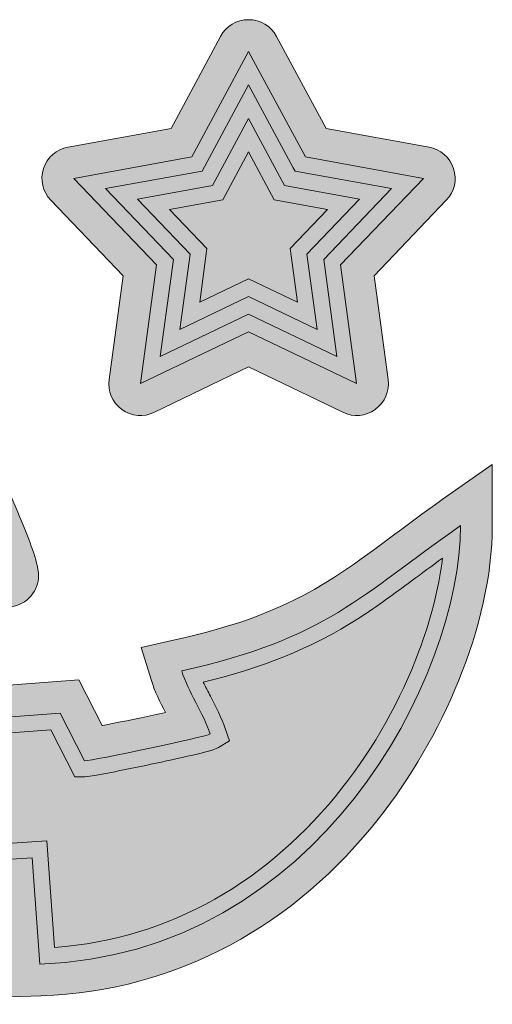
# Model space of a CAD drawing. Header units: millimetres. Extents: x -41 to 40.7, y -38.5 to 24.8.
# Tile 3 of 3: x 10.9 to 40.7, y -38.5 to 23.5. Entities that reach past the tile are written whole.
import ezdxf

# ---------------------------------------------------------------- set-up
doc = ezdxf.new("R2010")
doc.units = ezdxf.units.MM
doc.header["$MEASUREMENT"] = 0
doc.layers.add('Layer 1', color=7, linetype='Continuous')

msp = doc.modelspace()

# ---------------------------------------------------------------- hatches: boundary and pattern name
at = {"layer": 'Layer 1', "true_color": 0x908c89}
h = msp.add_hatch(color=252, dxfattribs=at)
edge = h.paths.add_edge_path()
edge.add_spline(control_points=[(30.2303, 16.6969), (30.2303, 16.6969), (36.7064, 15.5224), (36.7064, 15.5224), (37.4497, 15.3876), (38.0182, 14.891), (38.2516, 14.1725), (38.4851, 13.4541), (38.317, 12.7182), (37.7949, 12.1722), (37.7949, 12.1722), (33.2453, 7.4148), (33.2453, 7.4148), (33.2453, 7.4148), (34.1298, 0.8913), (34.1298, 0.8913), (34.2313, 0.1427), (33.9346, -0.5514), (33.3234, -0.9954), (32.7123, -1.4395), (31.9605, -1.5071), (31.2799, -1.1792), (31.2799, -1.1792), (25.3494, 1.6778), (25.3494, 1.6778), (25.3494, 1.6778), (19.419, -1.1792), (19.419, -1.1792), (18.7385, -1.5071), (17.9866, -1.4395), (17.3755, -0.9955), (16.7643, -0.5514), (16.4676, 0.1427), (16.5691, 0.8913), (16.5691, 0.8913), (17.4535, 7.4148), (17.4535, 7.4148), (17.4535, 7.4148), (12.904, 12.1722), (12.904, 12.1722), (12.3818, 12.7182), (12.2138, 13.4541), (12.4473, 14.1725), (12.6807, 14.891), (13.2492, 15.3876), (13.9925, 15.5224), (13.9925, 15.5224), (20.4686, 16.6969), (20.4686, 16.6969), (20.4686, 16.6969), (23.5881, 22.496), (23.5881, 22.496), (23.9459, 23.1613), (24.5939, 23.5485), (25.3493, 23.5485), (26.1048, 23.5485), (26.7528, 23.1614), (27.1107, 22.4961), (27.1107, 22.4961), (30.2303, 16.6969), (30.2303, 16.6969)], knot_values=[0, 0, 0, 0, 0.05, 0.05, 0.05, 0.1, 0.1, 0.1, 0.15, 0.15, 0.15, 0.2, 0.2, 0.2, 0.25, 0.25, 0.25, 0.3, 0.3, 0.3, 0.35, 0.35, 0.35, 0.4, 0.4, 0.4, 0.45, 0.45, 0.45, 0.5, 0.5, 0.5, 0.55, 0.55, 0.55, 0.6, 0.6, 0.6, 0.65, 0.65, 0.65, 0.7, 0.7, 0.7, 0.75, 0.75, 0.75, 0.8, 0.8, 0.8, 0.85, 0.85, 0.85, 0.9, 0.9, 0.9, 0.95, 0.95, 0.95, 1, 1, 1, 1], degree=3, periodic=1)
at = {"layer": 'Layer 1', "true_color": 0x2e2a26}
h = msp.add_hatch(color=250, dxfattribs=at)
edge = h.paths.add_edge_path()
edge.add_spline(control_points=[(25.7889, 20.7316), (25.7889, 20.7316), (28.9254, 14.9009), (28.9254, 14.9009), (28.9254, 14.9009), (36.3495, 13.5545), (36.3495, 13.5545), (36.3495, 13.5545), (31.134, 8.1008), (31.134, 8.1008), (31.134, 8.1008), (32.1479, 0.6226), (32.1479, 0.6226), (32.1479, 0.6226), (25.3494, 3.8978), (25.3494, 3.8978), (25.3494, 3.8978), (18.551, 0.6226), (18.551, 0.6226), (18.551, 0.6226), (19.5648, 8.1008), (19.5648, 8.1008), (19.5648, 8.1008), (14.3494, 13.5545), (14.3494, 13.5545), (14.3494, 13.5545), (21.7735, 14.9009), (21.7735, 14.9009), (21.7735, 14.9009), (25.3494, 21.5485), (25.3494, 21.5485), (25.3494, 21.5485), (25.7889, 20.7316), (25.7889, 20.7316)], knot_values=[0, 0, 0, 0, 0.0909091, 0.0909091, 0.0909091, 0.1818182, 0.1818182, 0.1818182, 0.2727273, 0.2727273, 0.2727273, 0.3636364, 0.3636364, 0.3636364, 0.4545455, 0.4545455, 0.4545455, 0.5454545, 0.5454545, 0.5454545, 0.6363636, 0.6363636, 0.6363636, 0.7272727, 0.7272727, 0.7272727, 0.8181818, 0.8181818, 0.8181818, 0.9090909, 0.9090909, 0.9090909, 1, 1, 1, 1], degree=3, periodic=1)
h = msp.add_hatch(color=250, dxfattribs=at)
edge = h.paths.add_edge_path()
edge.add_spline(control_points=[(28.1597, 14.2176), (28.1597, 14.2176), (25.3494, 19.442), (25.3494, 19.442), (25.3494, 19.442), (22.4259, 14.0069), (22.4259, 14.0069), (22.4259, 14.0069), (16.3505, 12.9052), (16.3505, 12.9052), (16.3505, 12.9052), (20.6175, 8.4432), (20.6175, 8.4432), (20.6175, 8.4432), (19.788, 2.3259), (19.788, 2.3259), (19.788, 2.3259), (25.3494, 5.005), (25.3494, 5.005), (25.3494, 5.005), (30.9108, 2.3259), (30.9108, 2.3259), (30.9108, 2.3259), (30.0814, 8.4432), (30.0814, 8.4432), (30.0814, 8.4432), (34.3483, 12.9052), (34.3483, 12.9052), (34.3483, 12.9052), (28.2731, 14.0069), (28.2731, 14.0069), (28.2731, 14.0069), (28.1597, 14.2176), (28.1597, 14.2176)], knot_values=[0, 0, 0, 0, 0.0909091, 0.0909091, 0.0909091, 0.1818182, 0.1818182, 0.1818182, 0.2727273, 0.2727273, 0.2727273, 0.3636364, 0.3636364, 0.3636364, 0.4545455, 0.4545455, 0.4545455, 0.5454545, 0.5454545, 0.5454545, 0.6363636, 0.6363636, 0.6363636, 0.7272727, 0.7272727, 0.7272727, 0.8181818, 0.8181818, 0.8181818, 0.9090909, 0.9090909, 0.9090909, 1, 1, 1, 1], degree=3, periodic=1)
h = msp.add_hatch(color=250, dxfattribs=at)
edge = h.paths.add_edge_path()
edge.add_spline(control_points=[(27.6205, 13.1049), (27.6205, 13.1049), (32.3347, 12.2499), (32.3347, 12.2499), (32.3347, 12.2499), (29.0227, 8.7868), (29.0227, 8.7868), (29.0227, 8.7868), (29.6666, 4.038), (29.6666, 4.038), (29.6666, 4.038), (25.3494, 6.1178), (25.3494, 6.1178), (25.3494, 6.1178), (21.0324, 4.038), (21.0324, 4.038), (21.0324, 4.038), (21.6761, 8.7868), (21.6761, 8.7868), (21.6761, 8.7868), (18.3643, 12.25), (18.3643, 12.25), (18.3643, 12.25), (23.0784, 13.1049), (23.0784, 13.1049), (23.0784, 13.1049), (25.3494, 17.3269), (25.3494, 17.3269), (25.3494, 17.3269), (27.6205, 13.1049), (27.6205, 13.1049)], knot_values=[0, 0, 0, 0, 0.1, 0.1, 0.1, 0.2, 0.2, 0.2, 0.3, 0.3, 0.3, 0.4, 0.4, 0.4, 0.5, 0.5, 0.5, 0.6, 0.6, 0.6, 0.7, 0.7, 0.7, 0.8, 0.8, 0.8, 0.9, 0.9, 0.9, 1, 1, 1, 1], degree=3, periodic=1)
h = msp.add_hatch(color=250, dxfattribs=at)
edge = h.paths.add_edge_path()
edge.add_spline(control_points=[(25.3494, 15.2159), (25.3494, 15.2159), (23.7309, 12.2069), (23.7309, 12.2069), (23.7309, 12.2069), (20.3717, 11.5977), (20.3717, 11.5977), (20.3717, 11.5977), (22.7317, 9.1298), (22.7317, 9.1298), (22.7317, 9.1298), (22.273, 5.7457), (22.273, 5.7457), (22.273, 5.7457), (25.3494, 7.2278), (25.3494, 7.2278), (25.3494, 7.2278), (28.4259, 5.7457), (28.4259, 5.7457), (28.4259, 5.7457), (27.967, 9.1298), (27.967, 9.1298), (27.967, 9.1298), (30.3272, 11.5977), (30.3272, 11.5977), (30.3272, 11.5977), (26.968, 12.2069), (26.968, 12.2069), (26.968, 12.2069), (25.3494, 15.2159), (25.3494, 15.2159)], knot_values=[0, 0, 0, 0, 0.1, 0.1, 0.1, 0.2, 0.2, 0.2, 0.3, 0.3, 0.3, 0.4, 0.4, 0.4, 0.5, 0.5, 0.5, 0.6, 0.6, 0.6, 0.7, 0.7, 0.7, 0.8, 0.8, 0.8, 0.9, 0.9, 0.9, 1, 1, 1, 1], degree=3, periodic=1)
at = {"layer": 'Layer 1', "true_color": 0x908c89}
h = msp.add_hatch(color=252, dxfattribs=at)
edge = h.paths.add_edge_path()
edge.add_spline(control_points=[(-5.8381, -11.083), (-5.6462, -10.046), (-5.0875, -8.7334), (-4.6845, -7.7532), (-4.0444, -6.1963), (-3.3531, -4.6541), (-2.6425, -3.1282), (-1.8611, -1.4504), (-1.0494, 0.2283), (-0.1788, 1.8618), (0.3237, 2.8048), (1.2016, 4.5621), (2.1424, 5.0953), (2.7715, 5.4519), (3.4855, 5.4519), (4.1146, 5.0953), (5.0554, 4.5621), (5.9333, 2.8048), (6.4358, 1.8618), (7.3064, 0.2283), (8.1181, -1.4504), (8.8995, -3.1282), (9.6101, -4.6541), (10.3014, -6.1963), (10.9415, -7.7532), (11.3445, -8.7334), (11.9032, -10.046), (12.0951, -11.083), (12.2791, -12.0771), (11.7048, -13.0398), (10.7427, -13.3503), (5.3828, -15.0798), (0.8414, -15.0694), (-4.4857, -13.3502), (-5.4478, -13.0398), (-6.0221, -12.0771), (-5.8381, -11.083)], knot_values=[0, 0, 0, 0, 0.0833333, 0.0833333, 0.0833333, 0.1666667, 0.1666667, 0.1666667, 0.25, 0.25, 0.25, 0.3333333, 0.3333333, 0.3333333, 0.4166667, 0.4166667, 0.4166667, 0.5, 0.5, 0.5, 0.5833333, 0.5833333, 0.5833333, 0.6666667, 0.6666667, 0.6666667, 0.75, 0.75, 0.75, 0.8333333, 0.8333333, 0.8333333, 0.9166667, 0.9166667, 0.9166667, 1, 1, 1, 1], degree=3, periodic=1)
h = msp.add_hatch(color=252, dxfattribs=at)
edge = h.paths.add_edge_path()
edge.add_spline(control_points=[(9.8742, -31.3693), (9.8742, -31.3693), (6.6897, -31.5773), (6.6897, -31.5773), (6.6897, -31.5773), (6.1223, -38.4566), (6.1223, -38.4566), (6.1223, -38.4566), (4.2834, -38.4595), (4.2834, -38.4595), (-2.5744, -38.4704), (-9.465, -36.4216), (-15.2173, -32.6911), (-20.6443, -29.1717), (-25.1641, -24.0597), (-27.1883, -17.8438), (-27.9269, -15.5758), (-28.3104, -13.2174), (-28.3104, -10.8314), (-28.3104, -10.8314), (-28.3104, -6.3634), (-28.3104, -6.3634), (-28.3104, -6.3634), (-24.9781, -9.3398), (-24.9781, -9.3398), (-19.9152, -13.8619), (-14.9532, -17.3722), (-7.9939, -18.2062), (-7.9939, -18.2062), (-5.6865, -18.4827), (-5.6865, -18.4827), (-5.6865, -18.4827), (-6.8973, -22.8775), (-6.8973, -22.8775), (-6.8973, -22.8775), (-3.3275, -23.2047), (-3.3275, -23.2047), (-3.3275, -23.2047), (-2.4415, -19.3273), (-2.4415, -19.3273), (-2.4415, -19.3273), (14.6572, -18.0351), (14.6572, -18.0351), (14.6572, -18.0351), (16.1348, -20.9153), (16.1348, -20.9153), (16.1521, -20.9119), (16.1693, -20.9086), (16.1864, -20.9052), (16.9869, -20.7498), (17.7861, -20.5856), (18.584, -20.417), (19.0961, -20.3088), (19.608, -20.1989), (20.1192, -20.0854), (19.7848, -19.4384), (19.4554, -18.7815), (19.2313, -18.0654), (19.2313, -18.0654), (18.5817, -15.9894), (18.5817, -15.9894), (18.5817, -15.9894), (20.7048, -15.516), (20.7048, -15.516), (24.3785, -14.697), (27.5319, -13.6471), (30.7043, -11.5985), (33.0426, -10.0885), (35.254, -8.2858), (37.5411, -6.6815), (37.5411, -6.6815), (40.6896, -4.4729), (40.6896, -4.4729), (40.6896, -4.4729), (40.6896, -8.3188), (40.6896, -8.3188), (40.6896, -14.6553), (37.4398, -21.8092), (33.585, -26.7132), (28.2925, -33.4461), (20.9362, -37.638), (12.2847, -37.932), (12.2847, -37.932), (10.3638, -37.9973), (10.3638, -37.9973), (10.3638, -37.9973), (9.8742, -31.3693), (9.8742, -31.3693)], knot_values=[0, 0, 0, 0, 0.0344828, 0.0344828, 0.0344828, 0.0689655, 0.0689655, 0.0689655, 0.1034483, 0.1034483, 0.1034483, 0.137931, 0.137931, 0.137931, 0.1724138, 0.1724138, 0.1724138, 0.2068966, 0.2068966, 0.2068966, 0.2413793, 0.2413793, 0.2413793, 0.2758621, 0.2758621, 0.2758621, 0.3103448, 0.3103448, 0.3103448, 0.3448276, 0.3448276, 0.3448276, 0.3793103, 0.3793103, 0.3793103, 0.4137931, 0.4137931, 0.4137931, 0.4482759, 0.4482759, 0.4482759, 0.4827586, 0.4827586, 0.4827586, 0.5172414, 0.5172414, 0.5172414, 0.5517241, 0.5517241, 0.5517241, 0.5862069, 0.5862069, 0.5862069, 0.6206897, 0.6206897, 0.6206897, 0.6551724, 0.6551724, 0.6551724, 0.6896552, 0.6896552, 0.6896552, 0.7241379, 0.7241379, 0.7241379, 0.7586207, 0.7586207, 0.7586207, 0.7931034, 0.7931034, 0.7931034, 0.8275862, 0.8275862, 0.8275862, 0.862069, 0.862069, 0.862069, 0.8965517, 0.8965517, 0.8965517, 0.9310345, 0.9310345, 0.9310345, 0.9655172, 0.9655172, 0.9655172, 1, 1, 1, 1], degree=3, periodic=1)
at = {"layer": 'Layer 1', "true_color": 0x2e2a26}
h = msp.add_hatch(color=250, dxfattribs=at)
edge = h.paths.add_edge_path()
edge.add_spline(control_points=[(21.14, -17.4681), (21.5369, -18.7365), (22.4944, -20.162), (22.9427, -21.4366), (22.577, -21.658), (15.5353, -23.1262), (15.0244, -23.1325), (15.0244, -23.1325), (13.4838, -20.1295), (13.4838, -20.1295), (13.4838, -20.1295), (-0.8203, -21.2105), (-0.8203, -21.2105), (-0.8203, -21.2105), (-1.7676, -25.3561), (-1.7676, -25.3561), (-1.7676, -25.3561), (-9.4604, -24.651), (-9.4604, -24.651), (-9.4604, -24.651), (-8.2319, -20.192), (-8.2319, -20.192), (-15.8634, -19.2774), (-21.214, -15.3835), (-26.3104, -10.8314), (-26.3104, -25.0499), (-11.4479, -36.4844), (4.2802, -36.4595), (4.2802, -36.4595), (4.8382, -29.694), (4.8382, -29.694), (4.8382, -29.694), (11.7227, -29.2443), (11.7227, -29.2443), (11.7227, -29.2443), (12.2168, -35.9332), (12.2168, -35.9332), (29.7085, -35.3387), (38.6896, -17.8499), (38.6896, -8.3188), (32.4056, -12.7268), (30.2665, -15.4333), (21.14, -17.4681)], knot_values=[0, 0, 0, 0, 0.0714286, 0.0714286, 0.0714286, 0.1428571, 0.1428571, 0.1428571, 0.2142857, 0.2142857, 0.2142857, 0.2857143, 0.2857143, 0.2857143, 0.3571429, 0.3571429, 0.3571429, 0.4285714, 0.4285714, 0.4285714, 0.5, 0.5, 0.5, 0.5714286, 0.5714286, 0.5714286, 0.6428571, 0.6428571, 0.6428571, 0.7142857, 0.7142857, 0.7142857, 0.7857143, 0.7857143, 0.7857143, 0.8571429, 0.8571429, 0.8571429, 0.9285714, 0.9285714, 0.9285714, 1, 1, 1, 1], degree=3, periodic=1)
h = msp.add_hatch(color=250, dxfattribs=at)
edge = h.paths.add_edge_path()
edge.add_spline(control_points=[(22.5022, -18.1771), (22.6473, -18.4825), (22.8038, -18.7826), (22.9515, -19.071), (23.2897, -19.7313), (23.6396, -20.4041), (23.8861, -21.1048), (23.8861, -21.1048), (24.1556, -21.8713), (24.1556, -21.8713), (24.1556, -21.8713), (23.4606, -22.292), (23.4606, -22.292), (23.1198, -22.4984), (22.2354, -22.6777), (21.8356, -22.7714), (20.9614, -22.9763), (20.0826, -23.1666), (19.2041, -23.3522), (18.3372, -23.5353), (17.4686, -23.7138), (16.5986, -23.8811), (16.2858, -23.9412), (15.9724, -24.0004), (15.6585, -24.0537), (15.4634, -24.0868), (15.2339, -24.13), (15.0367, -24.1324), (15.0367, -24.1324), (14.4174, -24.1401), (14.4174, -24.1401), (14.4174, -24.1401), (12.8971, -21.1767), (12.8971, -21.1767), (12.8971, -21.1767), (-0.0097, -22.1521), (-0.0097, -22.1521), (-0.0097, -22.1521), (-0.9876, -26.4318), (-0.9876, -26.4318), (-0.9876, -26.4318), (-10.742, -25.5377), (-10.742, -25.5377), (-10.742, -25.5377), (-9.4983, -21.0237), (-9.4983, -21.0237), (-15.7254, -20.0176), (-20.5014, -17.0735), (-25.1713, -13.145), (-25.0173, -14.4233), (-24.7366, -15.684), (-24.3357, -16.9149), (-22.5269, -22.4693), (-18.4288, -27.0328), (-13.585, -30.1741), (-8.5767, -33.422), (-2.6122, -35.2824), (3.3603, -35.4475), (3.3603, -35.4475), (3.9125, -28.7523), (3.9125, -28.7523), (3.9125, -28.7523), (12.6469, -28.1818), (12.6469, -28.1818), (12.6469, -28.1818), (13.1419, -34.883), (13.1419, -34.883), (20.4851, -34.3531), (26.6786, -30.6448), (31.2264, -24.8592), (33.2633, -22.2679), (34.9238, -19.3097), (36.0761, -16.2213), (36.7577, -14.3946), (37.319, -12.3649), (37.5611, -10.3608), (36.9012, -10.844), (36.2452, -11.3323), (35.5876, -11.8201), (34.5207, -12.6115), (33.4482, -13.3977), (32.3318, -14.1186), (29.1866, -16.1498), (26.0515, -17.3096), (22.5022, -18.1771)], knot_values=[0, 0, 0, 0, 0.0357143, 0.0357143, 0.0357143, 0.0714286, 0.0714286, 0.0714286, 0.1071429, 0.1071429, 0.1071429, 0.1428571, 0.1428571, 0.1428571, 0.1785714, 0.1785714, 0.1785714, 0.2142857, 0.2142857, 0.2142857, 0.25, 0.25, 0.25, 0.2857143, 0.2857143, 0.2857143, 0.3214286, 0.3214286, 0.3214286, 0.3571429, 0.3571429, 0.3571429, 0.3928571, 0.3928571, 0.3928571, 0.4285714, 0.4285714, 0.4285714, 0.4642857, 0.4642857, 0.4642857, 0.5, 0.5, 0.5, 0.5357143, 0.5357143, 0.5357143, 0.5714286, 0.5714286, 0.5714286, 0.6071429, 0.6071429, 0.6071429, 0.6428571, 0.6428571, 0.6428571, 0.6785714, 0.6785714, 0.6785714, 0.7142857, 0.7142857, 0.7142857, 0.75, 0.75, 0.75, 0.7857143, 0.7857143, 0.7857143, 0.8214286, 0.8214286, 0.8214286, 0.8571429, 0.8571429, 0.8571429, 0.8928571, 0.8928571, 0.8928571, 0.9285714, 0.9285714, 0.9285714, 0.9642857, 0.9642857, 0.9642857, 1, 1, 1, 1], degree=3, periodic=1)

# ---------------------------------------------------------------- linework, layer by layer
at = {"layer": 'Layer 1', "lineweight": 9}
for points, knots in [([(30.2303, 16.6969), (30.2303, 16.6969), (36.7064, 15.5224), (36.7064, 15.5224), (37.4497, 15.3876), (38.0182, 14.891), (38.2516, 14.1725), (38.4851, 13.4541), (38.317, 12.7182), (37.7949, 12.1722), (37.7949, 12.1722), (33.2453, 7.4148), (33.2453, 7.4148), (33.2453, 7.4148), (34.1298, 0.8913), (34.1298, 0.8913), (34.2313, 0.1427), (33.9346, -0.5514), (33.3234, -0.9954), (32.7123, -1.4395), (31.9605, -1.5071), (31.2799, -1.1792), (31.2799, -1.1792), (25.3494, 1.6778), (25.3494, 1.6778), (25.3494, 1.6778), (19.419, -1.1792), (19.419, -1.1792), (18.7385, -1.5071), (17.9866, -1.4395), (17.3755, -0.9955), (16.7643, -0.5514), (16.4676, 0.1427), (16.5691, 0.8913), (16.5691, 0.8913), (17.4535, 7.4148), (17.4535, 7.4148), (17.4535, 7.4148), (12.904, 12.1722), (12.904, 12.1722), (12.3818, 12.7182), (12.2138, 13.4541), (12.4473, 14.1725), (12.6807, 14.891), (13.2492, 15.3876), (13.9925, 15.5224), (13.9925, 15.5224), (20.4686, 16.6969), (20.4686, 16.6969), (20.4686, 16.6969), (23.5881, 22.496), (23.5881, 22.496), (23.9459, 23.1613), (24.5939, 23.5485), (25.3493, 23.5485), (26.1048, 23.5485), (26.7528, 23.1614), (27.1107, 22.4961), (27.1107, 22.4961), (30.2303, 16.6969), (30.2303, 16.6969)], [0, 0, 0, 0, 0.05, 0.05, 0.05, 0.1, 0.1, 0.1, 0.15, 0.15, 0.15, 0.2, 0.2, 0.2, 0.25, 0.25, 0.25, 0.3, 0.3, 0.3, 0.35, 0.35, 0.35, 0.4, 0.4, 0.4, 0.45, 0.45, 0.45, 0.5, 0.5, 0.5, 0.55, 0.55, 0.55, 0.6, 0.6, 0.6, 0.65, 0.65, 0.65, 0.7, 0.7, 0.7, 0.75, 0.75, 0.75, 0.8, 0.8, 0.8, 0.85, 0.85, 0.85, 0.9, 0.9, 0.9, 0.95, 0.95, 0.95, 1, 1, 1, 1]), ([(25.7889, 20.7316), (25.7889, 20.7316), (28.9254, 14.9009), (28.9254, 14.9009), (28.9254, 14.9009), (36.3495, 13.5545), (36.3495, 13.5545), (36.3495, 13.5545), (31.134, 8.1008), (31.134, 8.1008), (31.134, 8.1008), (32.1479, 0.6226), (32.1479, 0.6226), (32.1479, 0.6226), (25.3494, 3.8978), (25.3494, 3.8978), (25.3494, 3.8978), (18.551, 0.6226), (18.551, 0.6226), (18.551, 0.6226), (19.5648, 8.1008), (19.5648, 8.1008), (19.5648, 8.1008), (14.3494, 13.5545), (14.3494, 13.5545), (14.3494, 13.5545), (21.7735, 14.9009), (21.7735, 14.9009), (21.7735, 14.9009), (25.3494, 21.5485), (25.3494, 21.5485), (25.3494, 21.5485), (25.7889, 20.7316), (25.7889, 20.7316)], [0, 0, 0, 0, 0.0909091, 0.0909091, 0.0909091, 0.1818182, 0.1818182, 0.1818182, 0.2727273, 0.2727273, 0.2727273, 0.3636364, 0.3636364, 0.3636364, 0.4545455, 0.4545455, 0.4545455, 0.5454545, 0.5454545, 0.5454545, 0.6363636, 0.6363636, 0.6363636, 0.7272727, 0.7272727, 0.7272727, 0.8181818, 0.8181818, 0.8181818, 0.9090909, 0.9090909, 0.9090909, 1, 1, 1, 1]), ([(28.1597, 14.2176), (28.1597, 14.2176), (25.3494, 19.442), (25.3494, 19.442), (25.3494, 19.442), (22.4259, 14.0069), (22.4259, 14.0069), (22.4259, 14.0069), (16.3505, 12.9052), (16.3505, 12.9052), (16.3505, 12.9052), (20.6175, 8.4432), (20.6175, 8.4432), (20.6175, 8.4432), (19.788, 2.3259), (19.788, 2.3259), (19.788, 2.3259), (25.3494, 5.005), (25.3494, 5.005), (25.3494, 5.005), (30.9108, 2.3259), (30.9108, 2.3259), (30.9108, 2.3259), (30.0814, 8.4432), (30.0814, 8.4432), (30.0814, 8.4432), (34.3483, 12.9052), (34.3483, 12.9052), (34.3483, 12.9052), (28.2731, 14.0069), (28.2731, 14.0069), (28.2731, 14.0069), (28.1597, 14.2176), (28.1597, 14.2176)], [0, 0, 0, 0, 0.0909091, 0.0909091, 0.0909091, 0.1818182, 0.1818182, 0.1818182, 0.2727273, 0.2727273, 0.2727273, 0.3636364, 0.3636364, 0.3636364, 0.4545455, 0.4545455, 0.4545455, 0.5454545, 0.5454545, 0.5454545, 0.6363636, 0.6363636, 0.6363636, 0.7272727, 0.7272727, 0.7272727, 0.8181818, 0.8181818, 0.8181818, 0.9090909, 0.9090909, 0.9090909, 1, 1, 1, 1]), ([(27.6205, 13.1049), (27.6205, 13.1049), (32.3347, 12.2499), (32.3347, 12.2499), (32.3347, 12.2499), (29.0227, 8.7868), (29.0227, 8.7868), (29.0227, 8.7868), (29.6666, 4.038), (29.6666, 4.038), (29.6666, 4.038), (25.3494, 6.1178), (25.3494, 6.1178), (25.3494, 6.1178), (21.0324, 4.038), (21.0324, 4.038), (21.0324, 4.038), (21.6761, 8.7868), (21.6761, 8.7868), (21.6761, 8.7868), (18.3643, 12.25), (18.3643, 12.25), (18.3643, 12.25), (23.0784, 13.1049), (23.0784, 13.1049), (23.0784, 13.1049), (25.3494, 17.3269), (25.3494, 17.3269), (25.3494, 17.3269), (27.6205, 13.1049), (27.6205, 13.1049)], [0, 0, 0, 0, 0.1, 0.1, 0.1, 0.2, 0.2, 0.2, 0.3, 0.3, 0.3, 0.4, 0.4, 0.4, 0.5, 0.5, 0.5, 0.6, 0.6, 0.6, 0.7, 0.7, 0.7, 0.8, 0.8, 0.8, 0.9, 0.9, 0.9, 1, 1, 1, 1]), ([(25.3494, 15.2159), (25.3494, 15.2159), (23.7309, 12.2069), (23.7309, 12.2069), (23.7309, 12.2069), (20.3717, 11.5977), (20.3717, 11.5977), (20.3717, 11.5977), (22.7317, 9.1298), (22.7317, 9.1298), (22.7317, 9.1298), (22.273, 5.7457), (22.273, 5.7457), (22.273, 5.7457), (25.3494, 7.2278), (25.3494, 7.2278), (25.3494, 7.2278), (28.4259, 5.7457), (28.4259, 5.7457), (28.4259, 5.7457), (27.967, 9.1298), (27.967, 9.1298), (27.967, 9.1298), (30.3272, 11.5977), (30.3272, 11.5977), (30.3272, 11.5977), (26.968, 12.2069), (26.968, 12.2069), (26.968, 12.2069), (25.3494, 15.2159), (25.3494, 15.2159)], [0, 0, 0, 0, 0.1, 0.1, 0.1, 0.2, 0.2, 0.2, 0.3, 0.3, 0.3, 0.4, 0.4, 0.4, 0.5, 0.5, 0.5, 0.6, 0.6, 0.6, 0.7, 0.7, 0.7, 0.8, 0.8, 0.8, 0.9, 0.9, 0.9, 1, 1, 1, 1]), ([(-5.8381, -11.083), (-5.6462, -10.046), (-5.0875, -8.7334), (-4.6845, -7.7532), (-4.0444, -6.1963), (-3.3531, -4.6541), (-2.6425, -3.1282), (-1.8611, -1.4504), (-1.0494, 0.2283), (-0.1788, 1.8618), (0.3237, 2.8048), (1.2016, 4.5621), (2.1424, 5.0953), (2.7715, 5.4519), (3.4855, 5.4519), (4.1146, 5.0953), (5.0554, 4.5621), (5.9333, 2.8048), (6.4358, 1.8618), (7.3064, 0.2283), (8.1181, -1.4504), (8.8995, -3.1282), (9.6101, -4.6541), (10.3014, -6.1963), (10.9415, -7.7532), (11.3445, -8.7334), (11.9032, -10.046), (12.0951, -11.083), (12.2791, -12.0771), (11.7048, -13.0398), (10.7427, -13.3503), (5.3828, -15.0798), (0.8414, -15.0694), (-4.4857, -13.3502), (-5.4478, -13.0398), (-6.0221, -12.0771), (-5.8381, -11.083)], [0, 0, 0, 0, 0.0833333, 0.0833333, 0.0833333, 0.1666667, 0.1666667, 0.1666667, 0.25, 0.25, 0.25, 0.3333333, 0.3333333, 0.3333333, 0.4166667, 0.4166667, 0.4166667, 0.5, 0.5, 0.5, 0.5833333, 0.5833333, 0.5833333, 0.6666667, 0.6666667, 0.6666667, 0.75, 0.75, 0.75, 0.8333333, 0.8333333, 0.8333333, 0.9166667, 0.9166667, 0.9166667, 1, 1, 1, 1]), ([(9.8742, -31.3693), (9.8742, -31.3693), (6.6897, -31.5773), (6.6897, -31.5773), (6.6897, -31.5773), (6.1223, -38.4566), (6.1223, -38.4566), (6.1223, -38.4566), (4.2834, -38.4595), (4.2834, -38.4595), (-2.5744, -38.4704), (-9.465, -36.4216), (-15.2173, -32.6911), (-20.6443, -29.1717), (-25.1641, -24.0597), (-27.1883, -17.8438), (-27.9269, -15.5758), (-28.3104, -13.2174), (-28.3104, -10.8314), (-28.3104, -10.8314), (-28.3104, -6.3634), (-28.3104, -6.3634), (-28.3104, -6.3634), (-24.9781, -9.3398), (-24.9781, -9.3398), (-19.9152, -13.8619), (-14.9532, -17.3722), (-7.9939, -18.2062), (-7.9939, -18.2062), (-5.6865, -18.4827), (-5.6865, -18.4827), (-5.6865, -18.4827), (-6.8973, -22.8775), (-6.8973, -22.8775), (-6.8973, -22.8775), (-3.3275, -23.2047), (-3.3275, -23.2047), (-3.3275, -23.2047), (-2.4415, -19.3273), (-2.4415, -19.3273), (-2.4415, -19.3273), (14.6572, -18.0351), (14.6572, -18.0351), (14.6572, -18.0351), (16.1348, -20.9153), (16.1348, -20.9153), (16.1521, -20.9119), (16.1693, -20.9086), (16.1864, -20.9052), (16.9869, -20.7498), (17.7861, -20.5856), (18.584, -20.417), (19.0961, -20.3088), (19.608, -20.1989), (20.1192, -20.0854), (19.7848, -19.4384), (19.4554, -18.7815), (19.2313, -18.0654), (19.2313, -18.0654), (18.5817, -15.9894), (18.5817, -15.9894), (18.5817, -15.9894), (20.7048, -15.516), (20.7048, -15.516), (24.3785, -14.697), (27.5319, -13.6471), (30.7043, -11.5985), (33.0426, -10.0885), (35.254, -8.2858), (37.5411, -6.6815), (37.5411, -6.6815), (40.6896, -4.4729), (40.6896, -4.4729), (40.6896, -4.4729), (40.6896, -8.3188), (40.6896, -8.3188), (40.6896, -14.6553), (37.4398, -21.8092), (33.585, -26.7132), (28.2925, -33.4461), (20.9362, -37.638), (12.2847, -37.932), (12.2847, -37.932), (10.3638, -37.9973), (10.3638, -37.9973), (10.3638, -37.9973), (9.8742, -31.3693), (9.8742, -31.3693)], [0, 0, 0, 0, 0.0344828, 0.0344828, 0.0344828, 0.0689655, 0.0689655, 0.0689655, 0.1034483, 0.1034483, 0.1034483, 0.137931, 0.137931, 0.137931, 0.1724138, 0.1724138, 0.1724138, 0.2068966, 0.2068966, 0.2068966, 0.2413793, 0.2413793, 0.2413793, 0.2758621, 0.2758621, 0.2758621, 0.3103448, 0.3103448, 0.3103448, 0.3448276, 0.3448276, 0.3448276, 0.3793103, 0.3793103, 0.3793103, 0.4137931, 0.4137931, 0.4137931, 0.4482759, 0.4482759, 0.4482759, 0.4827586, 0.4827586, 0.4827586, 0.5172414, 0.5172414, 0.5172414, 0.5517241, 0.5517241, 0.5517241, 0.5862069, 0.5862069, 0.5862069, 0.6206897, 0.6206897, 0.6206897, 0.6551724, 0.6551724, 0.6551724, 0.6896552, 0.6896552, 0.6896552, 0.7241379, 0.7241379, 0.7241379, 0.7586207, 0.7586207, 0.7586207, 0.7931034, 0.7931034, 0.7931034, 0.8275862, 0.8275862, 0.8275862, 0.862069, 0.862069, 0.862069, 0.8965517, 0.8965517, 0.8965517, 0.9310345, 0.9310345, 0.9310345, 0.9655172, 0.9655172, 0.9655172, 1, 1, 1, 1]), ([(21.14, -17.4681), (21.5369, -18.7365), (22.4944, -20.162), (22.9427, -21.4366), (22.577, -21.658), (15.5353, -23.1262), (15.0244, -23.1325), (15.0244, -23.1325), (13.4838, -20.1295), (13.4838, -20.1295), (13.4838, -20.1295), (-0.8203, -21.2105), (-0.8203, -21.2105), (-0.8203, -21.2105), (-1.7676, -25.3561), (-1.7676, -25.3561), (-1.7676, -25.3561), (-9.4604, -24.651), (-9.4604, -24.651), (-9.4604, -24.651), (-8.2319, -20.192), (-8.2319, -20.192), (-15.8634, -19.2774), (-21.214, -15.3835), (-26.3104, -10.8314), (-26.3104, -25.0499), (-11.4479, -36.4844), (4.2802, -36.4595), (4.2802, -36.4595), (4.8382, -29.694), (4.8382, -29.694), (4.8382, -29.694), (11.7227, -29.2443), (11.7227, -29.2443), (11.7227, -29.2443), (12.2168, -35.9332), (12.2168, -35.9332), (29.7085, -35.3387), (38.6896, -17.8499), (38.6896, -8.3188), (32.4056, -12.7268), (30.2665, -15.4333), (21.14, -17.4681)], [0, 0, 0, 0, 0.0714286, 0.0714286, 0.0714286, 0.1428571, 0.1428571, 0.1428571, 0.2142857, 0.2142857, 0.2142857, 0.2857143, 0.2857143, 0.2857143, 0.3571429, 0.3571429, 0.3571429, 0.4285714, 0.4285714, 0.4285714, 0.5, 0.5, 0.5, 0.5714286, 0.5714286, 0.5714286, 0.6428571, 0.6428571, 0.6428571, 0.7142857, 0.7142857, 0.7142857, 0.7857143, 0.7857143, 0.7857143, 0.8571429, 0.8571429, 0.8571429, 0.9285714, 0.9285714, 0.9285714, 1, 1, 1, 1]), ([(22.5022, -18.1771), (22.6473, -18.4825), (22.8038, -18.7826), (22.9515, -19.071), (23.2897, -19.7313), (23.6396, -20.4041), (23.8861, -21.1048), (23.8861, -21.1048), (24.1556, -21.8713), (24.1556, -21.8713), (24.1556, -21.8713), (23.4606, -22.292), (23.4606, -22.292), (23.1198, -22.4984), (22.2354, -22.6777), (21.8356, -22.7714), (20.9614, -22.9763), (20.0826, -23.1666), (19.2041, -23.3522), (18.3372, -23.5353), (17.4686, -23.7138), (16.5986, -23.8811), (16.2858, -23.9412), (15.9724, -24.0004), (15.6585, -24.0537), (15.4634, -24.0868), (15.2339, -24.13), (15.0367, -24.1324), (15.0367, -24.1324), (14.4174, -24.1401), (14.4174, -24.1401), (14.4174, -24.1401), (12.8971, -21.1767), (12.8971, -21.1767), (12.8971, -21.1767), (-0.0097, -22.1521), (-0.0097, -22.1521), (-0.0097, -22.1521), (-0.9876, -26.4318), (-0.9876, -26.4318), (-0.9876, -26.4318), (-10.742, -25.5377), (-10.742, -25.5377), (-10.742, -25.5377), (-9.4983, -21.0237), (-9.4983, -21.0237), (-15.7254, -20.0176), (-20.5014, -17.0735), (-25.1713, -13.145), (-25.0173, -14.4233), (-24.7366, -15.684), (-24.3357, -16.9149), (-22.5269, -22.4693), (-18.4288, -27.0328), (-13.585, -30.1741), (-8.5767, -33.422), (-2.6122, -35.2824), (3.3603, -35.4475), (3.3603, -35.4475), (3.9125, -28.7523), (3.9125, -28.7523), (3.9125, -28.7523), (12.6469, -28.1818), (12.6469, -28.1818), (12.6469, -28.1818), (13.1419, -34.883), (13.1419, -34.883), (20.4851, -34.3531), (26.6786, -30.6448), (31.2264, -24.8592), (33.2633, -22.2679), (34.9238, -19.3097), (36.0761, -16.2213), (36.7577, -14.3946), (37.319, -12.3649), (37.5611, -10.3608), (36.9012, -10.844), (36.2452, -11.3323), (35.5876, -11.8201), (34.5207, -12.6115), (33.4482, -13.3977), (32.3318, -14.1186), (29.1866, -16.1498), (26.0515, -17.3096), (22.5022, -18.1771)], [0, 0, 0, 0, 0.0357143, 0.0357143, 0.0357143, 0.0714286, 0.0714286, 0.0714286, 0.1071429, 0.1071429, 0.1071429, 0.1428571, 0.1428571, 0.1428571, 0.1785714, 0.1785714, 0.1785714, 0.2142857, 0.2142857, 0.2142857, 0.25, 0.25, 0.25, 0.2857143, 0.2857143, 0.2857143, 0.3214286, 0.3214286, 0.3214286, 0.3571429, 0.3571429, 0.3571429, 0.3928571, 0.3928571, 0.3928571, 0.4285714, 0.4285714, 0.4285714, 0.4642857, 0.4642857, 0.4642857, 0.5, 0.5, 0.5, 0.5357143, 0.5357143, 0.5357143, 0.5714286, 0.5714286, 0.5714286, 0.6071429, 0.6071429, 0.6071429, 0.6428571, 0.6428571, 0.6428571, 0.6785714, 0.6785714, 0.6785714, 0.7142857, 0.7142857, 0.7142857, 0.75, 0.75, 0.75, 0.7857143, 0.7857143, 0.7857143, 0.8214286, 0.8214286, 0.8214286, 0.8571429, 0.8571429, 0.8571429, 0.8928571, 0.8928571, 0.8928571, 0.9285714, 0.9285714, 0.9285714, 0.9642857, 0.9642857, 0.9642857, 1, 1, 1, 1])]:
    msp.add_open_spline(points, degree=3, knots=knots, dxfattribs=at)

doc.saveas('drawing.dxf')
